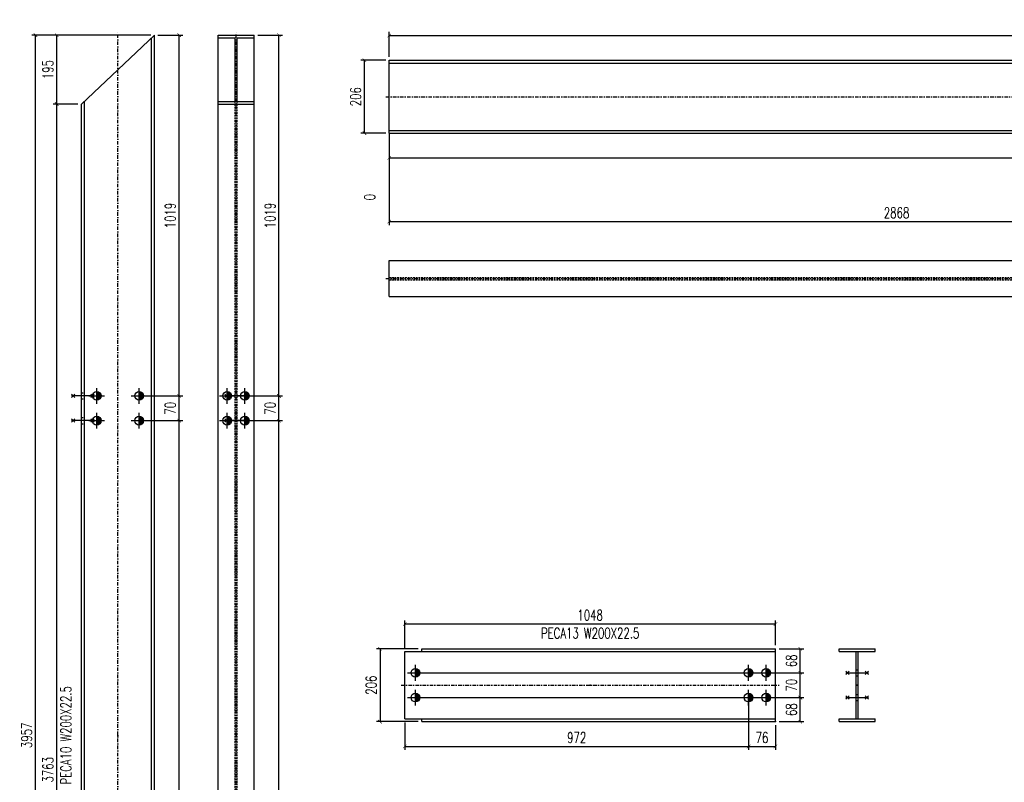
# Model space of a CAD drawing. Header units: feet. Extents: x 8647 to 79957, y -13328 to 10492.
# Tile 10 of 27: x 65895 to 68678, y -9195 to -7040. Entities that reach past the tile are written whole.
import ezdxf
from ezdxf.enums import TextEntityAlignment as Align

# ---------------------------------------------------------------- set-up
doc = ezdxf.new("R2010")
doc.units = ezdxf.units.FT
doc.header["$LTSCALE"] = 20
doc.header["$MEASUREMENT"] = 0
doc.linetypes.add('DASHDOT', pattern=[1, 0.5, -0.25, 0, -0.25])
doc.linetypes.add('HIDDEN', pattern=[0.375, 0.25, -0.125])
doc.layers.get('0').update_dxf_attribs({"linetype": 'CONTINUOUS'})
for name, color, linetype in [('A', 2, 'DASHDOT'), ('FORIR', 4, 'CONTINUOUS'), ('G', 3, 'CONTINUOUS'), ('TR', 6, 'HIDDEN'), ('TXT1', 7, 'CONTINUOUS')]:
    doc.layers.add(name, color=color, linetype=linetype)
doc.styles.add('1', font='romans', dxfattribs={"width": 0.7, "height": 30})
doc.dimstyles.get("Standard").update_dxf_attribs({"dimtxt": 30, "dimasz": 1, "dimexe": 1, "dimexo": 1, "dimgap": 1, "dimtad": 1, "dimdec": 0, "dimdsep": 46, "dimtxsty": '1', "dimblk": 'ARCHTICK', "dimcen": 3, "dimclrd": 1, "dimclre": 1, "dimclrt": 3, "dimadec": 0, "dimazin": 0, "dimtfac": 1, "dimtdec": 0, "dimtix": 1, "dimtmove": 0, "dimatfit": 3, "dimfxl": 0, "dimtolj": 1, "dimarcsym": 0})

# ---------------------------------------------------------------- blocks, each defined once
blk = doc.blocks.new('MS')
at = {"color": 6}
for p, q in [((-4.7, 22.8), (4.7, 32.1)), ((-4.7, 32.1), (4.7, 22.8)), ((-4.7, -22.8), (4.7, -32.1)), ((-4.7, -32.1), (4.7, -22.8))]:
    blk.add_line(p, q, dxfattribs=at)
at = {"color": 3}
blk.add_line((0, -32.1), (0, 32.1), dxfattribs=at)
at = {"flags": 1}
for tag, p, height in [('DIAM', (0, 0), 8.01), ('AVAN', (1.3, -18.2), 5.26), ('TOLE', (1.3, -9.7), 5.26), ('DIET', (1.3, -24.6), 5.26)]:
    blk.add_attdef(tag, p, '', height=height, dxfattribs=at)
blk = doc.blocks.new('M16')
for p, q in [((-22.2, 0), (22.2, 0)), ((0, -22.2), (0, 22.2))]:
    blk.add_line(p, q)
at = {"color": 4, "const_width": 12.3}
blk.add_lwpolyline([(0, -6.1, 1), (0, 6.1, 1)], format="xyb", dxfattribs=at)
blk.add_circle((0, 0), 12.3)
at = {"flags": 1}
blk.add_attdef('TOLE', (16.7, -8.3), '', height=5.26, dxfattribs=at)
blk = doc.blocks.new('3D_INFOPOS')
blk.add_point((0, 0))
at = {"layer": 'FORIR', "flags": 1}
for tag, p in [('POS_PEZ', (7.6, -4.3)), ('MAT_PRO', (7.6, -11.9))]:
    blk.add_attdef(tag, p, '', height=5.26, dxfattribs=at)
blk = doc.blocks.new('_ArchTick')
at = {"color": 0, "linetype": 'ByBlock', "const_width": 0.15}
blk.add_lwpolyline([(-0.5, -0.5), (0.5, 0.5)], dxfattribs=at)
blk = doc.blocks.new('*D66')
at = {"layer": 'TXT1', "color": 1, "lineweight": -2, "transparency": 16777216}
for p, q in [((66242.3, -8172.6), (66355.3, -8172.6)), ((66345.3, -11040.6), (66345.3, -8172.6)), ((66285.3, -11040.6), (66355.3, -11040.6))]:
    blk.add_line(p, q, dxfattribs=at)
at = {"layer": 'TXT1', "color": 1, "lineweight": -2, "transparency": 16777216, "xscale": 10, "yscale": 10, "zscale": 10}
for p, rotation in [((66345.3, -8172.6), 90), ((66345.3, -11040.6), 270)]:
    blk.add_blockref('_ArchTick', p, dxfattribs=dict(at, rotation=rotation))
at = {"layer": 'TXT1', "color": 3, "transparency": 16777216, "insert": (66320.3, -9606.6), "char_height": 30, "attachment_point": 5, "rotation": 90, "style": '1'}
blk.add_mtext('\\A1;2868', dxfattribs=at)
blk = doc.blocks.new('*D67')
at = {"layer": 'TXT1', "color": 1, "lineweight": -2, "transparency": 16777216}
for p, q in [((66242.3, -8102.6), (66355.3, -8102.6)), ((66345.3, -8172.6), (66345.3, -8102.6)), ((66242.3, -8172.6), (66355.3, -8172.6))]:
    blk.add_line(p, q, dxfattribs=at)
at = {"layer": 'TXT1', "color": 1, "lineweight": -2, "transparency": 16777216, "xscale": 10, "yscale": 10, "zscale": 10}
for p, rotation in [((66345.3, -8102.6), 90), ((66345.3, -8172.6), 270)]:
    blk.add_blockref('_ArchTick', p, dxfattribs=dict(at, rotation=rotation))
at = {"layer": 'TXT1', "color": 3, "transparency": 16777216, "insert": (66320.3, -8137.6), "char_height": 30, "attachment_point": 5, "rotation": 90, "style": '1'}
blk.add_mtext('\\A1;70', dxfattribs=at)
blk = doc.blocks.new('*D68')
at = {"layer": 'TXT1', "color": 1, "lineweight": -2, "transparency": 16777216}
for p, q in [((66285.3, -7083.2), (66355.3, -7083.2)), ((66345.3, -8102.6), (66345.3, -7083.2)), ((66242.3, -8102.6), (66355.3, -8102.6))]:
    blk.add_line(p, q, dxfattribs=at)
at = {"layer": 'TXT1', "color": 1, "lineweight": -2, "transparency": 16777216, "xscale": 10, "yscale": 10, "zscale": 10}
for p, rotation in [((66345.3, -7083.2), 90), ((66345.3, -8102.6), 270)]:
    blk.add_blockref('_ArchTick', p, dxfattribs=dict(at, rotation=rotation))
at = {"layer": 'TXT1', "color": 3, "transparency": 16777216, "insert": (66320.3, -7592.9), "char_height": 30, "attachment_point": 5, "rotation": 90, "style": '1'}
blk.add_mtext('\\A1;1019', dxfattribs=at)
blk = doc.blocks.new('*D69')
at = {"layer": 'TXT1', "color": 1, "lineweight": -2, "transparency": 16777216}
for p, q in [((66059.3, -7277.9), (65989.3, -7277.9)), ((65999.3, -11040.6), (65999.3, -7277.9)), ((66059.3, -11040.6), (65989.3, -11040.6))]:
    blk.add_line(p, q, dxfattribs=at)
at = {"layer": 'TXT1', "color": 1, "lineweight": -2, "transparency": 16777216, "xscale": 10, "yscale": 10, "zscale": 10}
for p, rotation in [((65999.3, -7277.9), 90), ((65999.3, -11040.6), 270)]:
    blk.add_blockref('_ArchTick', p, dxfattribs=dict(at, rotation=rotation))
at = {"layer": 'TXT1', "color": 3, "transparency": 16777216, "insert": (65974.3, -9159.2), "char_height": 30, "attachment_point": 5, "rotation": 90, "style": '1'}
blk.add_mtext('\\A1;3763', dxfattribs=at)
blk = doc.blocks.new('*D70')
at = {"layer": 'TXT1', "color": 1, "lineweight": -2, "transparency": 16777216}
for p, q in [((66265.3, -7083.2), (65989.3, -7083.2)), ((65999.3, -7277.9), (65999.3, -7083.2)), ((66059.3, -7277.9), (65989.3, -7277.9))]:
    blk.add_line(p, q, dxfattribs=at)
at = {"layer": 'TXT1', "color": 1, "lineweight": -2, "transparency": 16777216, "xscale": 10, "yscale": 10, "zscale": 10}
for p, rotation in [((65999.3, -7083.2), 90), ((65999.3, -7277.9), 270)]:
    blk.add_blockref('_ArchTick', p, dxfattribs=dict(at, rotation=rotation))
at = {"layer": 'TXT1', "color": 3, "transparency": 16777216, "insert": (65974.3, -7180.6), "char_height": 30, "attachment_point": 5, "rotation": 90, "style": '1'}
blk.add_mtext('\\A1;195', dxfattribs=at)
blk = doc.blocks.new('*D71')
at = {"layer": 'TXT1', "color": 1, "lineweight": -2, "transparency": 16777216}
for p, q in [((66265.3, -7083.2), (65929.3, -7083.2)), ((65939.3, -11040.6), (65939.3, -7083.2)), ((66059.3, -11040.6), (65929.3, -11040.6))]:
    blk.add_line(p, q, dxfattribs=at)
at = {"layer": 'TXT1', "color": 1, "lineweight": -2, "transparency": 16777216, "xscale": 10, "yscale": 10, "zscale": 10}
for p, rotation in [((65939.3, -7083.2), 90), ((65939.3, -11040.6), 270)]:
    blk.add_blockref('_ArchTick', p, dxfattribs=dict(at, rotation=rotation))
at = {"layer": 'TXT1', "color": 3, "transparency": 16777216, "insert": (65914.3, -9061.9), "char_height": 30, "attachment_point": 5, "rotation": 90, "style": '1'}
blk.add_mtext('\\A1;3957', dxfattribs=at)
blk = doc.blocks.new('3D_INFOM')
blk.add_point((0, 0))
at = {"layer": 'FORIR', "flags": 1}
for tag, p in [('MARK', (7.55, -4.31)), ('NUM_DIS', (7.55, -11.68)), ('NOT_PEZ', (45.73, -11.68)), ('QTA_PEZ', (7.55, -18.55)), ('TIP_PEZ', (45.73, -18.55)), ('TRA_PEZ', (7.55, -26.33)), ('COS_PEZ', (45.73, -26.33)), ('DES_PEZ', (7.55, -33.75))]:
    blk.add_attdef(tag, p, '', height=5, dxfattribs=at)
blk = doc.blocks.new('*D73')
at = {"layer": 'TXT1', "color": 1, "lineweight": -2, "transparency": 16777216}
for p, q in [((66541.3, -8172.6), (66637.3, -8172.6)), ((66627.3, -11040.6), (66627.3, -8172.6)), ((66567.3, -11040.6), (66637.3, -11040.6))]:
    blk.add_line(p, q, dxfattribs=at)
at = {"layer": 'TXT1', "color": 1, "lineweight": -2, "transparency": 16777216, "xscale": 10, "yscale": 10, "zscale": 10}
for p, rotation in [((66627.3, -8172.6), 90), ((66627.3, -11040.6), 270)]:
    blk.add_blockref('_ArchTick', p, dxfattribs=dict(at, rotation=rotation))
at = {"layer": 'TXT1', "color": 3, "transparency": 16777216, "insert": (66602.3, -9606.6), "char_height": 30, "attachment_point": 5, "rotation": 90, "style": '1'}
blk.add_mtext('\\A1;2868', dxfattribs=at)
blk = doc.blocks.new('*D74')
at = {"layer": 'TXT1', "color": 1, "lineweight": -2, "transparency": 16777216}
for p, q in [((66541.3, -8102.6), (66637.3, -8102.6)), ((66627.3, -8172.6), (66627.3, -8102.6)), ((66541.3, -8172.6), (66637.3, -8172.6))]:
    blk.add_line(p, q, dxfattribs=at)
at = {"layer": 'TXT1', "color": 1, "lineweight": -2, "transparency": 16777216, "xscale": 10, "yscale": 10, "zscale": 10}
for p, rotation in [((66627.3, -8102.6), 90), ((66627.3, -8172.6), 270)]:
    blk.add_blockref('_ArchTick', p, dxfattribs=dict(at, rotation=rotation))
at = {"layer": 'TXT1', "color": 3, "transparency": 16777216, "insert": (66602.3, -8137.6), "char_height": 30, "attachment_point": 5, "rotation": 90, "style": '1'}
blk.add_mtext('\\A1;70', dxfattribs=at)
blk = doc.blocks.new('*D75')
at = {"layer": 'TXT1', "color": 1, "lineweight": -2, "transparency": 16777216}
for p, q in [((66567.3, -7083.2), (66637.3, -7083.2)), ((66627.3, -8102.6), (66627.3, -7083.2)), ((66541.3, -8102.6), (66637.3, -8102.6))]:
    blk.add_line(p, q, dxfattribs=at)
at = {"layer": 'TXT1', "color": 1, "lineweight": -2, "transparency": 16777216, "xscale": 10, "yscale": 10, "zscale": 10}
for p, rotation in [((66627.3, -7083.2), 90), ((66627.3, -8102.6), 270)]:
    blk.add_blockref('_ArchTick', p, dxfattribs=dict(at, rotation=rotation))
at = {"layer": 'TXT1', "color": 3, "transparency": 16777216, "insert": (66602.3, -7592.9), "char_height": 30, "attachment_point": 5, "rotation": 90, "style": '1'}
blk.add_mtext('\\A1;1019', dxfattribs=at)
blk = doc.blocks.new('*D92')
at = {"layer": 'TXT1', "color": 1, "lineweight": -2, "transparency": 16777216}
for p, q in [((67955, -8965.2), (67955, -9103.2)), ((66983.1, -9025.2), (66983.1, -9103.2)), ((66983.1, -9093.2), (67955, -9093.2))]:
    blk.add_line(p, q, dxfattribs=at)
at = {"layer": 'TXT1', "color": 1, "lineweight": -2, "transparency": 16777216, "xscale": 10, "yscale": 10, "zscale": 10, "rotation": 180}
blk.add_blockref('_ArchTick', (66983.1, -9093.2), dxfattribs=at)
at = {"layer": 'TXT1', "color": 1, "lineweight": -2, "transparency": 16777216, "xscale": 10, "yscale": 10, "zscale": 10}
blk.add_blockref('_ArchTick', (67955, -9093.2), dxfattribs=at)
at = {"layer": 'TXT1', "color": 3, "transparency": 16777216, "insert": (67469.1, -9068.2), "char_height": 30, "attachment_point": 5, "style": '1'}
blk.add_mtext('\\A1;972', dxfattribs=at)
blk = doc.blocks.new('*D93')
at = {"layer": 'TXT1', "color": 1, "lineweight": -2, "transparency": 16777216}
for p, q in [((67955, -8965.2), (67955, -9103.2)), ((68031, -9033.2), (68031, -9103.2)), ((67955, -9093.2), (68031, -9093.2))]:
    blk.add_line(p, q, dxfattribs=at)
at = {"layer": 'TXT1', "color": 1, "lineweight": -2, "transparency": 16777216, "xscale": 10, "yscale": 10, "zscale": 10, "rotation": 180}
blk.add_blockref('_ArchTick', (67955, -9093.2), dxfattribs=at)
at = {"layer": 'TXT1', "color": 1, "lineweight": -2, "transparency": 16777216, "xscale": 10, "yscale": 10, "zscale": 10}
blk.add_blockref('_ArchTick', (68031, -9093.2), dxfattribs=at)
at = {"layer": 'TXT1', "color": 3, "transparency": 16777216, "insert": (67993, -9068.2), "char_height": 30, "attachment_point": 5, "style": '1'}
blk.add_mtext('\\A1;76', dxfattribs=at)
blk = doc.blocks.new('*D94')
at = {"layer": 'TXT1', "color": 1, "lineweight": -2, "transparency": 16777216}
for p, q in [((67023.1, -8955.2), (68111, -8955.2)), ((68101, -9023.2), (68101, -8955.2)), ((68041, -9023.2), (68111, -9023.2))]:
    blk.add_line(p, q, dxfattribs=at)
at = {"layer": 'TXT1', "color": 1, "lineweight": -2, "transparency": 16777216, "xscale": 10, "yscale": 10, "zscale": 10}
for p, rotation in [((68101, -8955.2), 90), ((68101, -9023.2), 270)]:
    blk.add_blockref('_ArchTick', p, dxfattribs=dict(at, rotation=rotation))
at = {"layer": 'TXT1', "color": 3, "transparency": 16777216, "insert": (68076, -8989.2), "char_height": 30, "attachment_point": 5, "rotation": 90, "style": '1'}
blk.add_mtext('\\A1;68', dxfattribs=at)
blk = doc.blocks.new('*D95')
at = {"layer": 'TXT1', "color": 1, "lineweight": -2, "transparency": 16777216}
for p, q in [((67023.1, -8885.2), (68111, -8885.2)), ((68101, -8955.2), (68101, -8885.2)), ((67023.1, -8955.2), (68111, -8955.2))]:
    blk.add_line(p, q, dxfattribs=at)
at = {"layer": 'TXT1', "color": 1, "lineweight": -2, "transparency": 16777216, "xscale": 10, "yscale": 10, "zscale": 10}
for p, rotation in [((68101, -8885.2), 90), ((68101, -8955.2), 270)]:
    blk.add_blockref('_ArchTick', p, dxfattribs=dict(at, rotation=rotation))
at = {"layer": 'TXT1', "color": 3, "transparency": 16777216, "insert": (68076, -8920.2), "char_height": 30, "attachment_point": 5, "rotation": 90, "style": '1'}
blk.add_mtext('\\A1;70', dxfattribs=at)
blk = doc.blocks.new('*D96')
at = {"layer": 'TXT1', "color": 1, "lineweight": -2, "transparency": 16777216}
for p, q in [((68041, -8817.2), (68111, -8817.2)), ((68101, -8885.2), (68101, -8817.2)), ((67023.1, -8885.2), (68111, -8885.2))]:
    blk.add_line(p, q, dxfattribs=at)
at = {"layer": 'TXT1', "color": 1, "lineweight": -2, "transparency": 16777216, "xscale": 10, "yscale": 10, "zscale": 10}
for p, rotation in [((68101, -8817.2), 90), ((68101, -8885.2), 270)]:
    blk.add_blockref('_ArchTick', p, dxfattribs=dict(at, rotation=rotation))
at = {"layer": 'TXT1', "color": 3, "transparency": 16777216, "insert": (68076, -8851.2), "char_height": 30, "attachment_point": 5, "rotation": 90, "style": '1'}
blk.add_mtext('\\A1;68', dxfattribs=at)
blk = doc.blocks.new('*D97')
at = {"layer": 'TXT1', "color": 1, "lineweight": -2, "transparency": 16777216}
for p, q in [((66983.1, -8815.2), (66983.1, -8737.2)), ((68031, -8807.2), (68031, -8737.2)), ((66983.1, -8747.2), (68031, -8747.2))]:
    blk.add_line(p, q, dxfattribs=at)
at = {"layer": 'TXT1', "color": 1, "lineweight": -2, "transparency": 16777216, "xscale": 10, "yscale": 10, "zscale": 10, "rotation": 180}
blk.add_blockref('_ArchTick', (66983.1, -8747.2), dxfattribs=at)
at = {"layer": 'TXT1', "color": 1, "lineweight": -2, "transparency": 16777216, "xscale": 10, "yscale": 10, "zscale": 10}
blk.add_blockref('_ArchTick', (68031, -8747.2), dxfattribs=at)
at = {"layer": 'TXT1', "color": 3, "transparency": 16777216, "insert": (67507.1, -8722.2), "char_height": 30, "attachment_point": 5, "style": '1'}
blk.add_mtext('\\A1;1048', dxfattribs=at)
blk = doc.blocks.new('*D98')
at = {"layer": 'TXT1', "color": 1, "lineweight": -2, "transparency": 16777216}
for p, q in [((67021, -8817.2), (66903.1, -8817.2)), ((66913.1, -8817.2), (66913.1, -9023.2)), ((67021, -9023.2), (66903.1, -9023.2))]:
    blk.add_line(p, q, dxfattribs=at)
at = {"layer": 'TXT1', "color": 1, "lineweight": -2, "transparency": 16777216, "xscale": 10, "yscale": 10, "zscale": 10}
for p, rotation in [((66913.1, -8817.2), 90), ((66913.1, -9023.2), 270)]:
    blk.add_blockref('_ArchTick', p, dxfattribs=dict(at, rotation=rotation))
at = {"layer": 'TXT1', "color": 3, "transparency": 16777216, "insert": (66888.1, -8920.2), "char_height": 30, "attachment_point": 5, "rotation": 90, "style": '1'}
blk.add_mtext('\\A1;206', dxfattribs=at)
blk = doc.blocks.new('*D231')
at = {"layer": 'TXT1', "color": 1, "lineweight": -2, "transparency": 16777216}
for p, q in [((66939.2, -7370.2), (66939.2, -7440.2)), ((70701.9, -7370.2), (70701.9, -7440.2)), ((66939.2, -7430.2), (70701.9, -7430.2))]:
    blk.add_line(p, q, dxfattribs=at)
at = {"layer": 'TXT1', "color": 1, "lineweight": -2, "transparency": 16777216, "xscale": 10, "yscale": 10, "zscale": 10, "rotation": 180}
blk.add_blockref('_ArchTick', (66939.2, -7430.2), dxfattribs=at)
at = {"layer": 'TXT1', "color": 1, "lineweight": -2, "transparency": 16777216, "xscale": 10, "yscale": 10, "zscale": 10}
blk.add_blockref('_ArchTick', (70701.9, -7430.2), dxfattribs=at)
at = {"layer": 'TXT1', "color": 3, "transparency": 16777216, "insert": (68820.5, -7405.2), "char_height": 30, "attachment_point": 5, "style": '1'}
blk.add_mtext('\\A1;3763', dxfattribs=at)
blk = doc.blocks.new('*D234')
at = {"layer": 'TXT1', "color": 1, "lineweight": -2, "transparency": 16777216}
for p, q in [((69807.2, -7327.2), (69807.2, -7620.2)), ((66939.2, -7370.2), (66939.2, -7620.2)), ((66939.2, -7610.2), (69807.2, -7610.2))]:
    blk.add_line(p, q, dxfattribs=at)
at = {"layer": 'TXT1', "color": 1, "lineweight": -2, "transparency": 16777216, "xscale": 10, "yscale": 10, "zscale": 10, "rotation": 180}
blk.add_blockref('_ArchTick', (66939.2, -7610.2), dxfattribs=at)
at = {"layer": 'TXT1', "color": 1, "lineweight": -2, "transparency": 16777216, "xscale": 10, "yscale": 10, "zscale": 10}
blk.add_blockref('_ArchTick', (69807.2, -7610.2), dxfattribs=at)
at = {"layer": 'TXT1', "color": 3, "transparency": 16777216, "insert": (68373.2, -7585.2), "char_height": 30, "attachment_point": 5, "style": '1'}
blk.add_mtext('\\A1;2868', dxfattribs=at)
blk = doc.blocks.new('*D239')
at = {"layer": 'TXT1', "color": 1, "lineweight": -2, "transparency": 16777216}
for p, q in [((66939.2, -7144.2), (66939.2, -7074.2)), ((66939.2, -7084.2), (70896.5, -7084.2)), ((70896.5, -7144.2), (70896.5, -7074.2))]:
    blk.add_line(p, q, dxfattribs=at)
at = {"layer": 'TXT1', "color": 1, "lineweight": -2, "transparency": 16777216, "xscale": 10, "yscale": 10, "zscale": 10, "rotation": 180}
blk.add_blockref('_ArchTick', (66939.2, -7084.2), dxfattribs=at)
at = {"layer": 'TXT1', "color": 1, "lineweight": -2, "transparency": 16777216, "xscale": 10, "yscale": 10, "zscale": 10}
blk.add_blockref('_ArchTick', (70896.5, -7084.2), dxfattribs=at)
at = {"layer": 'TXT1', "color": 3, "transparency": 16777216, "insert": (68917.9, -7059.2), "char_height": 30, "attachment_point": 5, "style": '1'}
blk.add_mtext('\\A1;3957', dxfattribs=at)
blk = doc.blocks.new('*D240')
at = {"layer": 'TXT1', "color": 1, "lineweight": -2, "transparency": 16777216}
for p, q in [((66929.2, -7154.2), (66859.2, -7154.2)), ((66869.2, -7360.2), (66869.2, -7154.2)), ((66929.2, -7360.2), (66859.2, -7360.2))]:
    blk.add_line(p, q, dxfattribs=at)
at = {"layer": 'TXT1', "color": 1, "lineweight": -2, "transparency": 16777216, "xscale": 10, "yscale": 10, "zscale": 10}
for p, rotation in [((66869.2, -7154.2), 90), ((66869.2, -7360.2), 270)]:
    blk.add_blockref('_ArchTick', p, dxfattribs=dict(at, rotation=rotation))
at = {"layer": 'TXT1', "color": 3, "transparency": 16777216, "insert": (66844.2, -7257.2), "char_height": 30, "attachment_point": 5, "rotation": 90, "style": '1'}
blk.add_mtext('\\A1;206', dxfattribs=at)

msp = doc.modelspace()

# ---------------------------------------------------------------- linework, layer by layer
at = {"layer": 'A'}
for p, q in [((66172.3, -11050.6), (66172.3, -7073.2)), ((66506.3, -11050.6), (66506.3, -7073.2)), ((66929.2, -7257.2), (70906.5, -7257.2)), ((66929.2, -7771.2), (70906.5, -7771.2)), ((66973.1, -8920.2), (68041, -8920.2))]:
    msp.add_line(p, q, dxfattribs=at)
for p in [(66069.3, -8094.1), (68258.9, -8963.7), (68031, -9023.2)]:
    msp.add_point(p, dxfattribs=at)
at = {"layer": 'G'}
for p, q in [((66069.3, -7277.9), (66275.3, -7083.2)), ((66267.3, -11040.6), (66267.3, -7090.8)), ((66275.3, -11040.6), (66275.3, -7083.2)), ((66455.3, -11040.6), (66455.3, -7083.2)), ((66455.3, -7083.2), (66557.3, -7083.2)), ((66455.3, -7090.8), (66503.2, -7090.8)), ((66503.2, -7270.4), (66503.2, -7090.8)), ((66509.4, -7090.8), (66557.3, -7090.8)), ((66509.4, -7270.4), (66509.4, -7090.8)), ((66557.3, -11040.6), (66557.3, -7083.2)), ((66939.2, -7154.2), (70896.5, -7154.2)), ((66939.2, -7360.2), (66939.2, -7154.2)), ((66939.2, -7162.2), (70889, -7162.2)), ((66069.3, -11040.6), (66069.3, -7277.9)), ((66077.3, -11040.6), (66077.3, -7270.4)), ((66455.3, -7270.4), (66503.2, -7270.4)), ((66455.3, -7277.9), (66557.3, -7277.9)), ((66509.4, -7270.4), (66557.3, -7270.4)), ((66939.2, -7352.2), (70709.4, -7352.2)), ((66939.2, -7360.2), (70701.9, -7360.2)), ((66939.2, -7720.2), (70896.5, -7720.2)), ((66939.2, -7822.2), (66939.2, -7720.2)), ((66939.2, -7822.2), (70896.5, -7822.2)), ((67031, -8825.2), (67031, -8817.2)), ((67031, -8817.2), (68031, -8817.2)), ((68031, -9023.2), (68031, -8817.2)), ((68211, -8825.2), (68211, -8817.2)), ((68211, -8817.2), (68313, -8817.2)), ((68313, -8825.2), (68313, -8817.2)), ((66983.1, -8825.2), (68031, -8825.2)), ((66983.1, -9015.2), (66983.1, -8825.2)), ((68211, -8825.2), (68313, -8825.2)), ((68258.9, -9015.2), (68258.9, -8825.2)), ((68265.1, -9015.2), (68265.1, -8825.2)), ((66983.1, -9015.2), (68031, -9015.2)), ((67031, -9023.2), (67031, -9015.2)), ((68211, -9015.2), (68313, -9015.2)), ((68211, -9023.2), (68211, -9015.2)), ((68313, -9023.2), (68313, -9015.2)), ((67031, -9023.2), (68031, -9023.2)), ((68211, -9023.2), (68313, -9023.2))]:
    msp.add_line(p, q, dxfattribs=at)
for p in [(66069.3, -8094.1), (68258.9, -8963.7), (68031, -9023.2)]:
    msp.add_point(p, dxfattribs=at)
at = {"layer": 'TR'}
for p, q in [((66503.2, -11040.6), (66503.2, -7270.4)), ((66509.4, -11040.6), (66509.4, -7270.4)), ((66939.2, -7768.1), (70889, -7768.1)), ((66939.2, -7774.3), (70889, -7774.3)), ((66069.3, -8094.1), (66077.3, -8094.1)), ((66503.2, -8094.1), (66509.4, -8094.1)), ((66069.3, -8111.1), (66077.3, -8111.1)), ((66503.2, -8111.1), (66509.4, -8111.1)), ((66069.3, -8164.1), (66077.3, -8164.1)), ((66069.3, -8181.1), (66077.3, -8181.1)), ((66503.2, -8164.1), (66509.4, -8164.1)), ((66503.2, -8181.1), (66509.4, -8181.1)), ((68258.9, -8876.7), (68265.1, -8876.7)), ((68258.9, -8893.7), (68265.1, -8893.7)), ((68258.9, -8946.7), (68265.1, -8946.7)), ((68258.9, -8963.7), (68265.1, -8963.7))]:
    msp.add_line(p, q, dxfattribs=at)
for p in [(66069.3, -8094.1), (68258.9, -8963.7), (68031, -9023.2)]:
    msp.add_point(p, dxfattribs=at)
at = {"layer": 'TXT1'}
msp.add_line((66939.2, -7360.2), (66939.2, -7550.2), dxfattribs=at)

# ---------------------------------------------------------------- block references
for p, rotation in [((66073.3, -8102.6), 90), ((66506.3, -8102.6), 90), ((66073.3, -8172.6), 90), ((66506.3, -8172.6), 90), ((68262, -8885.2), 270), ((68262, -8955.2), 270)]:
    msp.add_blockref('MS', p, dxfattribs=dict(rotation=rotation))
for name, p in [('M16', (66112.3, -8102.6)), ('M16', (66232.3, -8102.6)), ('M16', (66481.3, -8102.6)), ('M16', (66531.3, -8102.6)), ('M16', (66112.3, -8172.6)), ('M16', (66232.3, -8172.6)), ('M16', (66481.3, -8172.6)), ('M16', (66531.3, -8172.6)), ('M16', (67013.1, -8885.2)), ('M16', (67955, -8885.2)), ('M16', (68005, -8885.2)), ('M16', (67013.1, -8955.2)), ('3D_INFOPOS', (67507.1, -8920.2)), ('M16', (67955, -8955.2)), ('M16', (68005, -8955.2)), ('3D_INFOPOS', (68262, -8920.2)), ('3D_INFOPOS', (66172.3, -9061.9)), ('3D_INFOPOS', (66506.3, -9061.9))]:
    msp.add_blockref(name, p)
at = {"xscale": 10, "yscale": 10, "zscale": 10}
for p in [(67507.1, -8920.2), (68262, -8920.2), (66172.3, -9061.9), (66506.3, -9061.9)]:
    msp.add_blockref('3D_INFOM', p, dxfattribs=at)

# ---------------------------------------------------------------- texts
at = {"layer": 'TXT1', "style": '1', "width": 0.7}
msp.add_text('0', height=30, rotation=90, dxfattribs=at).set_placement((66899.2, -7550.2))
at = {"layer": 'TXT1', "color": 7, "style": '1', "width": 0.7}
msp.add_text('PECA13 W200X22.5', height=30, dxfattribs=at).set_placement((67507.1, -8797.2), align=Align.BOTTOM_CENTER)
msp.add_text('PECA10 W200X22.5', height=30, rotation=90, dxfattribs=at).set_placement((66049.3, -9061.9), align=Align.BOTTOM_CENTER)

# ---------------------------------------------------------------- dimensions: what is measured, and where the dimension line sits
at = {"layer": 'TXT1'}
for base, p1, p2, picture, middle in [((70896.5, -7084.2), (66939.2, -7154.2), (70896.5, -7154.2), '*D239', (68917.9, -7059.2)), ((69807.2, -7610.2), (66939.2, -7360.2), (69807.2, -7317.2), '*D234', (68373.2, -7585.2)), ((70701.9, -7430.2), (66939.2, -7360.2), (70701.9, -7360.2), '*D231', (68820.5, -7405.2)), ((68031, -8747.2), (66983.1, -8825.2), (68031, -8817.2), '*D97', (67507.1, -8722.2)), ((67955, -9093.2), (66983.1, -9015.2), (67955, -8955.2), '*D92', (67469.1, -9068.2)), ((68031, -9093.2), (67955, -8955.2), (68031, -9023.2), '*D93', (67993, -9068.2))]:
    dim = msp.add_linear_dim(base=base, p1=p1, p2=p2, dimstyle='Standard', override={"dimscale": 10}, dxfattribs=at)
    dim.commit()
    dim.dimension.update_dxf_attribs({"geometry": picture, "text_midpoint": middle})
for base, p1, p2, picture, middle in [((65939.3, -7083.2), (66069.3, -11040.6), (66275.3, -7083.2), '*D71', (65914.3, -9061.9)), ((65999.3, -7083.2), (66069.3, -7277.9), (66275.3, -7083.2), '*D70', (65974.3, -7180.6)), ((66345.3, -7083.2), (66232.3, -8102.6), (66275.3, -7083.2), '*D68', (66320.3, -7592.9)), ((66627.3, -7083.2), (66531.3, -8102.6), (66557.3, -7083.2), '*D75', (66602.3, -7592.9)), ((66869.2, -7154.2), (66939.2, -7360.2), (66939.2, -7154.2), '*D240', (66844.2, -7257.2)), ((65999.3, -7277.9), (66069.3, -11040.6), (66069.3, -7277.9), '*D69', (65974.3, -9159.2)), ((66345.3, -8102.6), (66232.3, -8172.6), (66232.3, -8102.6), '*D67', (66320.3, -8137.6)), ((66627.3, -8102.6), (66531.3, -8172.6), (66531.3, -8102.6), '*D74', (66602.3, -8137.6)), ((66345.3, -8172.6), (66275.3, -11040.6), (66232.3, -8172.6), '*D66', (66320.3, -9606.6)), ((66627.3, -8172.6), (66557.3, -11040.6), (66531.3, -8172.6), '*D73', (66602.3, -9606.6)), ((66913.1, -9023.2), (67031, -8817.2), (67031, -9023.2), '*D98', (66888.1, -8920.2)), ((68101, -8817.2), (67013.1, -8885.2), (68031, -8817.2), '*D96', (68076, -8851.2)), ((68101, -8885.2), (67013.1, -8955.2), (67013.1, -8885.2), '*D95', (68076, -8920.2)), ((68101, -8955.2), (68031, -9023.2), (67013.1, -8955.2), '*D94', (68076, -8989.2))]:
    dim = msp.add_linear_dim(base=base, p1=p1, p2=p2, angle=90, dimstyle='Standard', override={"dimscale": 10}, dxfattribs=at)
    dim.commit()
    dim.dimension.update_dxf_attribs({"geometry": picture, "text_midpoint": middle})

doc.saveas('drawing.dxf')
